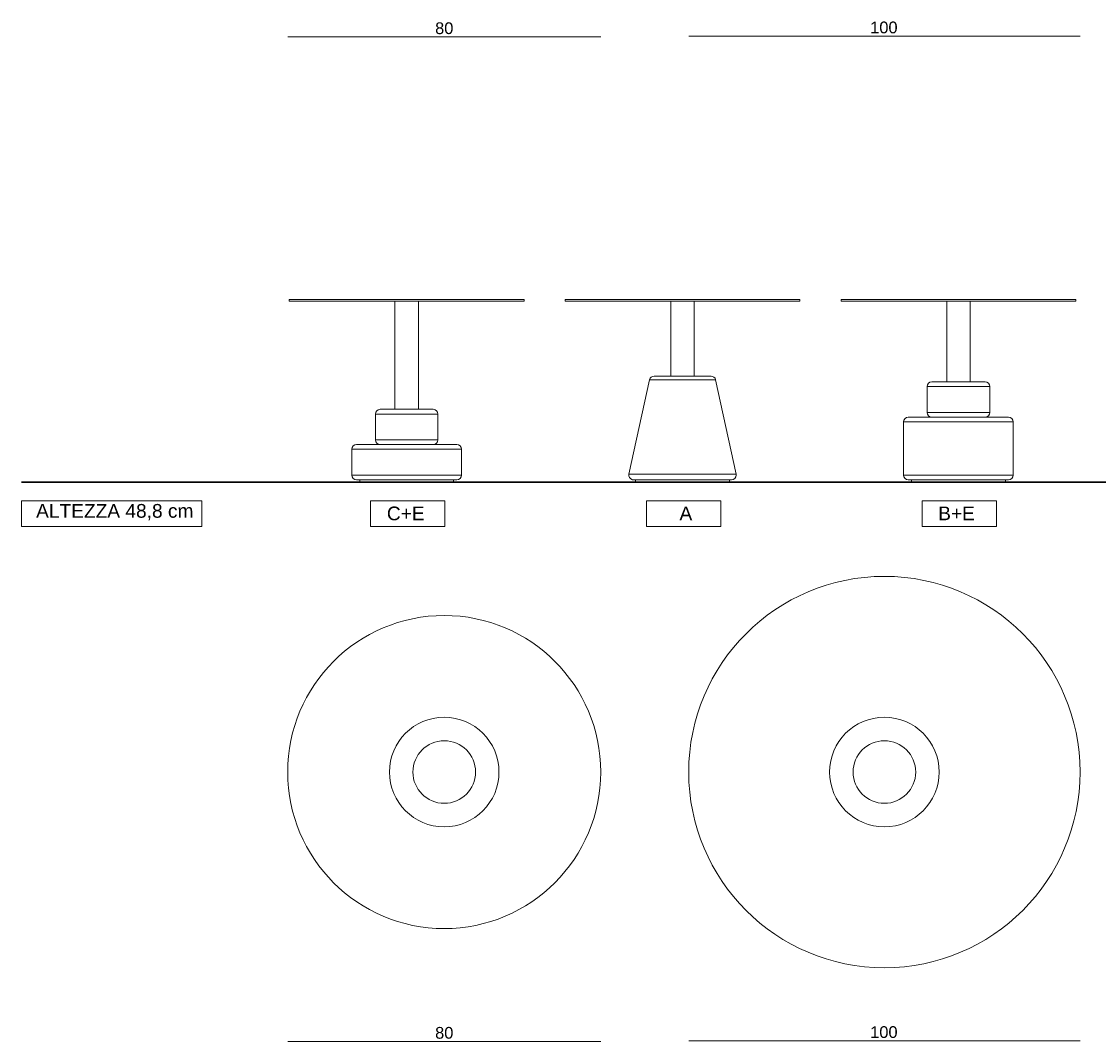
# Model space of a CAD drawing. Extents: x -935 to 1989, y -969 to 1811.
# Tile 10 of 20: x 1345 to 1620, y -693 to -432. Entities that reach past the tile are written whole.
import ezdxf

# ---------------------------------------------------------------- set-up
doc = ezdxf.new("R2010")
doc.units = 0
doc.header["$MEASUREMENT"] = 0
doc.layers.get('0').update_dxf_attribs({"lineweight": 0})

# ---------------------------------------------------------------- blocks, each defined once
blk = doc.blocks.new('Block_112')
at = {"color": 18, "lineweight": 9, "true_color": 0x000000}
blk.add_line((1615.09, -435.76), (1515.09, -435.76), dxfattribs=at)
at = {"insert": (1561.47, -435.09), "char_height": 0.2, "attachment_point": 7}
blk.add_mtext('\\C18;\\c0;\\FArial|b0|i0|c1;\\H3.000000;\\W1.000000;100', dxfattribs=at)
blk = doc.blocks.new('Block_113')
at = {"color": 18, "lineweight": 9, "true_color": 0x000000}
blk.add_line((1412.61, -435.94), (1492.61, -435.94), dxfattribs=at)
at = {"insert": (1450.29, -435.28), "char_height": 0.2, "attachment_point": 7}
blk.add_mtext('\\C18;\\c0;\\FArial|b0|i0|c1;\\H3.000000;\\W1.000000;80', dxfattribs=at)
blk = doc.blocks.new('Block_114')
at = {"color": 18, "lineweight": 9, "true_color": 0x000000}
blk.add_line((1615.09, -692.5), (1515.09, -692.5), dxfattribs=at)
at = {"insert": (1561.47, -691.83), "char_height": 0.2, "attachment_point": 7}
blk.add_mtext('\\C18;\\c0;\\FArial|b0|i0|c1;\\H3.000000;\\W1.000000;100', dxfattribs=at)
blk = doc.blocks.new('Block_115')
at = {"color": 18, "lineweight": 9, "true_color": 0x000000}
blk.add_line((1412.61, -692.69), (1492.61, -692.69), dxfattribs=at)
at = {"insert": (1450.29, -692.02), "char_height": 0.2, "attachment_point": 7}
blk.add_mtext('\\C18;\\c0;\\FArial|b0|i0|c1;\\H3.000000;\\W1.000000;80', dxfattribs=at)

msp = doc.modelspace()

# ---------------------------------------------------------------- linework, layer by layer
at = {"color": 18, "lineweight": 9, "true_color": 0x000000}
for p, q in [((1413.02, -503.04), (1413.02, -503.54)), ((1413.02, -503.04), (1443.02, -503.04)), ((1413.02, -503.54), (1443.02, -503.54)), ((1440.02, -503.54), (1440.02, -531.14)), ((1443.02, -503.04), (1473.02, -503.04)), ((1443.02, -503.54), (1473.02, -503.54)), ((1446.02, -531.14), (1446.02, -503.54)), ((1473.02, -503.54), (1473.02, -503.04)), ((1483.51, -503.04), (1483.51, -503.54)), ((1483.51, -503.04), (1513.51, -503.04)), ((1483.51, -503.54), (1513.51, -503.54)), ((1510.51, -503.54), (1510.51, -522.64)), ((1513.51, -503.04), (1543.51, -503.04)), ((1513.51, -503.54), (1543.51, -503.54)), ((1516.51, -522.64), (1516.51, -503.54)), ((1543.51, -503.54), (1543.51, -503.04)), ((1554.01, -503.04), (1554.01, -503.54)), ((1554.01, -503.04), (1584.01, -503.04)), ((1554.01, -503.54), (1584.01, -503.54)), ((1581.01, -503.54), (1581.01, -524.14)), ((1584.01, -503.04), (1614.01, -503.04)), ((1584.01, -503.54), (1614.01, -503.54)), ((1587.01, -524.14), (1587.01, -503.54)), ((1614.01, -503.54), (1614.01, -503.04)), ((1506.23, -522.64), (1507.3, -522.64)), ((1507.3, -522.64), (1520.8, -522.64)), ((1505.06, -523.59), (1499.83, -547.69)), ((1527.2, -547.69), (1521.97, -523.59)), ((1576.01, -525.34), (1576.01, -531.94)), ((1577.21, -524.14), (1584.01, -524.14)), ((1584.01, -524.14), (1590.81, -524.14)), ((1592.01, -531.94), (1592.01, -525.34)), ((1435.02, -532.34), (1435.02, -538.94)), ((1436.22, -531.14), (1443.02, -531.14)), ((1443.02, -531.14), (1449.82, -531.14)), ((1451.02, -538.94), (1451.02, -532.34)), ((1571.21, -533.14), (1582.38, -533.14)), ((1582.38, -533.14), (1596.81, -533.14)), ((1570.01, -534.34), (1570.01, -547.94)), ((1598.01, -547.94), (1598.01, -534.34)), ((1429.02, -541.34), (1429.02, -547.94)), ((1430.22, -540.14), (1455.82, -540.14)), ((1457.02, -547.94), (1457.02, -541.34)), ((1455.82, -549.14), (1430.22, -549.14)), ((1431.02, -549.14), (1431.02, -549.74)), ((1443.02, -549.74), (1431.02, -549.74)), ((1455.02, -549.74), (1443.02, -549.74)), ((1455.02, -549.74), (1455.02, -549.14)), ((1526.02, -549.14), (1501, -549.14)), ((1501.51, -549.14), (1501.51, -549.74)), ((1501.51, -549.14), (1501.51, -549.74)), ((1513.51, -549.74), (1501.51, -549.74)), ((1513.51, -549.74), (1501.51, -549.74)), ((1525.51, -549.74), (1513.51, -549.74)), ((1525.51, -549.74), (1513.51, -549.74)), ((1525.51, -549.74), (1525.51, -549.14)), ((1525.51, -549.74), (1525.51, -549.14)), ((1582.38, -549.14), (1571.21, -549.14)), ((1572.01, -549.14), (1572.01, -549.74)), ((1596.01, -549.74), (1572.01, -549.74)), ((1596.81, -549.14), (1582.38, -549.14)), ((1596.01, -549.74), (1596.01, -549.14))]:
    msp.add_line(p, q, dxfattribs=at)
at = {"color": 252, "lineweight": 9, "true_color": 0x848484}
for p, q in [((1506.29, -523.59), (1505.06, -523.59)), ((1521.97, -523.59), (1506.29, -523.59)), ((1584.01, -525.34), (1576.01, -525.34)), ((1592.01, -525.34), (1584.01, -525.34)), ((1443.02, -532.34), (1435.02, -532.34)), ((1451.02, -532.34), (1443.02, -532.34)), ((1576.01, -531.94), (1584.01, -531.94)), ((1584.01, -531.94), (1592.01, -531.94)), ((1582.23, -534.34), (1570.01, -534.34)), ((1598.01, -534.34), (1582.23, -534.34)), ((1435.02, -538.94), (1443.02, -538.94)), ((1443.02, -538.94), (1451.02, -538.94)), ((1457.02, -541.34), (1429.02, -541.34)), ((1429.02, -547.94), (1457.02, -547.94)), ((1499.83, -547.69), (1501.83, -547.69)), ((1501.83, -547.69), (1527.2, -547.69)), ((1570.01, -547.94), (1582.23, -547.94)), ((1582.23, -547.94), (1598.01, -547.94))]:
    msp.add_line(p, q, dxfattribs=at)
at = {"color": 18, "lineweight": 30, "true_color": 0x000000}
msp.add_line((1344.6, -549.74), (1989.35, -549.74), dxfattribs=at)
at = {"color": 18, "lineweight": 9, "true_color": 0x000000}
for points in [[(1344.6, -554.54), (1390.66, -554.54), (1390.66, -561.05), (1344.6, -561.05)], [(1433.79, -554.54), (1452.77, -554.54), (1452.77, -561.05), (1433.79, -561.05)], [(1504.28, -554.54), (1523.27, -554.54), (1523.27, -561.05), (1504.28, -561.05)], [(1574.78, -554.54), (1593.76, -554.54), (1593.76, -561.05), (1574.78, -561.05)]]:
    msp.add_lwpolyline(points, close=True, dxfattribs=at)
for centre, radius in [((1565.09, -623.83), 50), ((1452.61, -623.83), 40)]:
    msp.add_circle(centre, radius, dxfattribs=at)
at = {"color": 252, "lineweight": 9, "true_color": 0x848484}
for centre, radius in [((1452.61, -623.83), 14), ((1565.09, -623.83), 14), ((1452.61, -623.83), 8), ((1565.09, -623.83), 8)]:
    msp.add_circle(centre, radius, dxfattribs=at)
at = {"color": 18, "lineweight": 9, "true_color": 0x000000}
for points in [[(1506.23, -522.64), (1505.67, -522.64), (1505.18, -523.04), (1505.06, -523.59)], [(1521.97, -523.59), (1521.85, -523.04), (1521.36, -522.64), (1520.8, -522.64)], [(1577.21, -524.14), (1576.55, -524.14), (1576.01, -524.68), (1576.01, -525.34)], [(1592.01, -525.34), (1592.01, -524.68), (1591.47, -524.14), (1590.81, -524.14)], [(1436.22, -531.14), (1435.55, -531.14), (1435.02, -531.68), (1435.02, -532.34)], [(1451.02, -532.34), (1451.02, -531.68), (1450.48, -531.14), (1449.82, -531.14)], [(1571.21, -533.14), (1570.55, -533.14), (1570.01, -533.68), (1570.01, -534.34)], [(1576.01, -531.94), (1576.01, -532.61), (1576.55, -533.14), (1577.21, -533.14)], [(1590.81, -533.14), (1591.47, -533.14), (1592.01, -532.61), (1592.01, -531.94)], [(1598.01, -534.34), (1598.01, -533.68), (1597.47, -533.14), (1596.81, -533.14)], [(1435.02, -538.94), (1435.02, -539.61), (1435.55, -540.14), (1436.22, -540.14)], [(1449.82, -540.14), (1450.48, -540.14), (1451.02, -539.61), (1451.02, -538.94)], [(1430.22, -540.14), (1429.55, -540.14), (1429.02, -540.68), (1429.02, -541.34)], [(1457.02, -541.34), (1457.02, -540.68), (1456.48, -540.14), (1455.82, -540.14)], [(1429.02, -547.94), (1429.02, -548.61), (1429.55, -549.14), (1430.22, -549.14)], [(1455.82, -549.14), (1456.48, -549.14), (1457.02, -548.61), (1457.02, -547.94)], [(1570.01, -547.94), (1570.01, -548.61), (1570.55, -549.14), (1571.21, -549.14)], [(1596.81, -549.14), (1597.47, -549.14), (1598.01, -548.61), (1598.01, -547.94)]]:
    msp.add_open_spline(points, degree=3, dxfattribs=at)
for points in [[(1499.83, -547.69), (1499.69, -548.34), (1500.1, -548.98), (1500.75, -549.12), (1500.83, -549.13), (1500.92, -549.14), (1501, -549.14)], [(1526.02, -549.14), (1526.69, -549.14), (1527.22, -548.61), (1527.22, -547.94), (1527.22, -547.86), (1527.22, -547.77), (1527.2, -547.69)]]:
    msp.add_open_spline(points, degree=3, knots=[0, 0, 0, 0, 1, 1, 1, 2, 2, 2, 2], dxfattribs=at)

# ---------------------------------------------------------------- block references
for name in ['Block_112', 'Block_113', 'Block_115', 'Block_114']:
    msp.add_blockref(name, (0, 0))

# ---------------------------------------------------------------- texts
at = {"char_height": 0.2, "attachment_point": 7}
for s, insert in [('\\C18;\\c0;\\FArial|b0|i0|c1;\\H3.500000;\\W1.000000;ALTEZZA 48,8 cm', (1348.32, -559.49)), ('\\C18;\\c0;\\FArial|b0|i0|c1;\\H3.500000;\\W1.000000;C+E', (1437.96, -559.54)), ('\\C18;\\c0;\\FArial|b0|i0|c1;\\H3.500000;\\W1.000000;A', (1512.73, -559.48)), ('\\C18;\\c0;\\FArial|b0|i0|c1;\\H3.500000;\\W1.000000;B+E', (1578.84, -559.48))]:
    msp.add_mtext(s, dxfattribs=dict(at, insert=insert))

doc.saveas('drawing.dxf')
